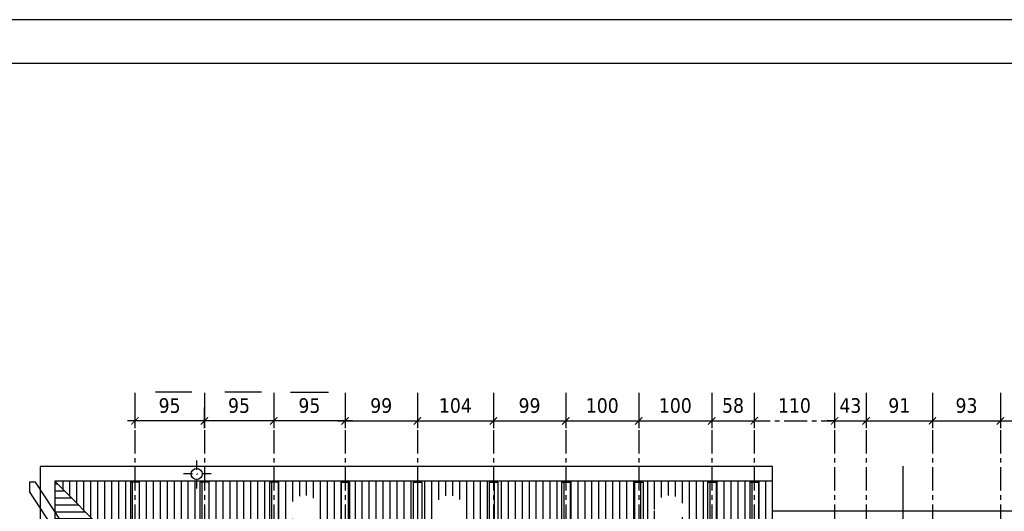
# Model space of a CAD drawing. Header units: millimetres. Extents: x 215282 to 249074, y 9058 to 27069.
# Tile 20 of 51: x 230162 to 231510, y 16294 to 16966. Entities that reach past the tile are written whole.
import ezdxf

# ---------------------------------------------------------------- set-up
doc = ezdxf.new("R2010")
doc.units = ezdxf.units.MM
doc.linetypes.add('CENTER', pattern=[50.8, 31.75, -6.35, 6.35, -6.35])
doc.linetypes.add('DASHDOT', pattern=[25.4, 12.7, -6.35, 0, -6.35])
for name, color, linetype in [('01-HM_podstawowa', 8, 'Continuous'), ('02-HM_osie', 8, 'CENTER'), ('A_inwentaryzacja', 8, 'Continuous')]:
    doc.layers.add(name, color=color, linetype=linetype)
doc.styles.add('HM_standard', font='tahoma.ttf')
doc.dimstyles.new('S100', dxfattribs={"dimscale": 10, "dimtxt": 2, "dimasz": 1, "dimexe": 1, "dimexo": 1, "dimgap": 1, "dimtad": 0, "dimdec": 1, "dimrnd": 0.5, "dimdsep": 46, "dimtxsty": 'HM_standard', "dimblk1": 'ARCHTICK', "dimblk2": 'ARCHTICK', "dimsah": 1, "dimcen": -3, "dimdle": 1, "dimclrt": 256, "dimadec": 0, "dimazin": 0, "dimtfac": 0.8, "dimtdec": 1, "dimtix": 1, "dimtmove": 2, "dimatfit": 3, "dimldrblk": 'ARCHTICK', "dimfxl": 1, "dimtvp": 1, "dimtolj": 1, "dimarcsym": 0})

# ---------------------------------------------------------------- blocks, each defined once
blk = doc.blocks.new('_ARCHTICK')
at = {"color": 0, "linetype": 'ByBlock', "const_width": 0.15}
blk.add_lwpolyline([(-0.5, -0.5), (0.5, 0.5)], dxfattribs=at)
blk = doc.blocks.new('*D219')
at = {"layer": '01-HM_podstawowa', "color": 0, "lineweight": -2, "ltscale": 3, "transparency": 16777216}
for p, q in [((221724, 20196.2), (221724, 20158.1)), ((221823, 20196.2), (221823, 20158.1)), ((221714, 20168.1), (221833, 20168.1))]:
    blk.add_line(p, q, dxfattribs=at)
at = {"layer": 'Defpoints', "color": 0, "transparency": 16777216}
for p in [(221724, 20206.2), (221823, 20206.2), (221823, 20168.1)]:
    blk.add_point(p, dxfattribs=at)
at = {"layer": '01-HM_podstawowa', "color": 0, "lineweight": -2, "ltscale": 3, "transparency": 16777216, "xscale": 10, "yscale": 10, "zscale": 10, "rotation": 180}
blk.add_blockref('_ARCHTICK', (221724, 20168.1), dxfattribs=at)
at = {"layer": '01-HM_podstawowa', "color": 0, "lineweight": -2, "ltscale": 3, "transparency": 16777216, "xscale": 10, "yscale": 10, "zscale": 10}
blk.add_blockref('_ARCHTICK', (221823, 20168.1), dxfattribs=at)
at = {"layer": '01-HM_podstawowa', "ltscale": 3, "transparency": 16777216, "insert": (221773.5, 20188.9), "char_height": 20, "attachment_point": 5, "style": 'HM_standard'}
blk.add_mtext('\\A1;99', dxfattribs=at)
blk = doc.blocks.new('*D220')
at = {"layer": '01-HM_podstawowa', "color": 0, "lineweight": -2, "ltscale": 3, "transparency": 16777216}
for p, q in [((221823, 20196.2), (221823, 20158.1)), ((221927, 20196.2), (221927, 20158.1)), ((221813, 20168.1), (221937, 20168.1))]:
    blk.add_line(p, q, dxfattribs=at)
at = {"layer": 'Defpoints', "color": 0, "transparency": 16777216}
for p in [(221823, 20206.2), (221927, 20206.2), (221927, 20168.1)]:
    blk.add_point(p, dxfattribs=at)
at = {"layer": '01-HM_podstawowa', "color": 0, "lineweight": -2, "ltscale": 3, "transparency": 16777216, "xscale": 10, "yscale": 10, "zscale": 10, "rotation": 180}
blk.add_blockref('_ARCHTICK', (221823, 20168.1), dxfattribs=at)
at = {"layer": '01-HM_podstawowa', "color": 0, "lineweight": -2, "ltscale": 3, "transparency": 16777216, "xscale": 10, "yscale": 10, "zscale": 10}
blk.add_blockref('_ARCHTICK', (221927, 20168.1), dxfattribs=at)
at = {"layer": '01-HM_podstawowa', "ltscale": 3, "transparency": 16777216, "insert": (221875, 20188.9), "char_height": 20, "attachment_point": 5, "style": 'HM_standard'}
blk.add_mtext('\\A1;104', dxfattribs=at)
blk = doc.blocks.new('*D221')
at = {"layer": '01-HM_podstawowa', "color": 0, "lineweight": -2, "ltscale": 3, "transparency": 16777216}
for p, q in [((221927, 20196.2), (221927, 20158.1)), ((222026, 20196.2), (222026, 20158.1)), ((221917, 20168.1), (222036, 20168.1))]:
    blk.add_line(p, q, dxfattribs=at)
at = {"layer": 'Defpoints', "color": 0, "transparency": 16777216}
for p in [(221927, 20206.2), (222026, 20206.2), (222026, 20168.1)]:
    blk.add_point(p, dxfattribs=at)
at = {"layer": '01-HM_podstawowa', "color": 0, "lineweight": -2, "ltscale": 3, "transparency": 16777216, "xscale": 10, "yscale": 10, "zscale": 10, "rotation": 180}
blk.add_blockref('_ARCHTICK', (221927, 20168.1), dxfattribs=at)
at = {"layer": '01-HM_podstawowa', "color": 0, "lineweight": -2, "ltscale": 3, "transparency": 16777216, "xscale": 10, "yscale": 10, "zscale": 10}
blk.add_blockref('_ARCHTICK', (222026, 20168.1), dxfattribs=at)
at = {"layer": '01-HM_podstawowa', "ltscale": 3, "transparency": 16777216, "insert": (221976.5, 20188.9), "char_height": 20, "attachment_point": 5, "style": 'HM_standard'}
blk.add_mtext('\\A1;99', dxfattribs=at)
blk = doc.blocks.new('*D222')
at = {"layer": '01-HM_podstawowa', "color": 0, "lineweight": -2, "ltscale": 3, "transparency": 16777216}
for p, q in [((222026, 20196.2), (222026, 20158.1)), ((222126, 20196.2), (222126, 20158.1)), ((222016, 20168.1), (222136, 20168.1))]:
    blk.add_line(p, q, dxfattribs=at)
at = {"layer": 'Defpoints', "color": 0, "transparency": 16777216}
for p in [(222026, 20206.2), (222126, 20206.2), (222126, 20168.1)]:
    blk.add_point(p, dxfattribs=at)
at = {"layer": '01-HM_podstawowa', "color": 0, "lineweight": -2, "ltscale": 3, "transparency": 16777216, "xscale": 10, "yscale": 10, "zscale": 10, "rotation": 180}
blk.add_blockref('_ARCHTICK', (222026, 20168.1), dxfattribs=at)
at = {"layer": '01-HM_podstawowa', "color": 0, "lineweight": -2, "ltscale": 3, "transparency": 16777216, "xscale": 10, "yscale": 10, "zscale": 10}
blk.add_blockref('_ARCHTICK', (222126, 20168.1), dxfattribs=at)
at = {"layer": '01-HM_podstawowa', "ltscale": 3, "transparency": 16777216, "insert": (222076, 20188.9), "char_height": 20, "attachment_point": 5, "style": 'HM_standard'}
blk.add_mtext('\\A1;100', dxfattribs=at)
blk = doc.blocks.new('*D223')
at = {"layer": '01-HM_podstawowa', "color": 0, "lineweight": -2, "ltscale": 3, "transparency": 16777216}
for p, q in [((222126, 20196.2), (222126, 20158.1)), ((222226, 20196.2), (222226, 20158.1)), ((222116, 20168.1), (222236, 20168.1))]:
    blk.add_line(p, q, dxfattribs=at)
at = {"layer": 'Defpoints', "color": 0, "transparency": 16777216}
for p in [(222126, 20206.2), (222226, 20206.2), (222226, 20168.1)]:
    blk.add_point(p, dxfattribs=at)
at = {"layer": '01-HM_podstawowa', "color": 0, "lineweight": -2, "ltscale": 3, "transparency": 16777216, "xscale": 10, "yscale": 10, "zscale": 10, "rotation": 180}
blk.add_blockref('_ARCHTICK', (222126, 20168.1), dxfattribs=at)
at = {"layer": '01-HM_podstawowa', "color": 0, "lineweight": -2, "ltscale": 3, "transparency": 16777216, "xscale": 10, "yscale": 10, "zscale": 10}
blk.add_blockref('_ARCHTICK', (222226, 20168.1), dxfattribs=at)
at = {"layer": '01-HM_podstawowa', "ltscale": 3, "transparency": 16777216, "insert": (222176, 20188.9), "char_height": 20, "attachment_point": 5, "style": 'HM_standard'}
blk.add_mtext('\\A1;100', dxfattribs=at)
blk = doc.blocks.new('*D224')
at = {"layer": '01-HM_podstawowa', "color": 0, "lineweight": -2, "ltscale": 3, "transparency": 16777216}
for p, q in [((222226, 20196.2), (222226, 20158.1)), ((222284, 20196.2), (222284, 20158.1)), ((222216, 20168.1), (222294, 20168.1))]:
    blk.add_line(p, q, dxfattribs=at)
at = {"layer": 'Defpoints', "color": 0, "transparency": 16777216}
for p in [(222226, 20206.2), (222284, 20206.2), (222284, 20168.1)]:
    blk.add_point(p, dxfattribs=at)
at = {"layer": '01-HM_podstawowa', "color": 0, "lineweight": -2, "ltscale": 3, "transparency": 16777216, "xscale": 10, "yscale": 10, "zscale": 10, "rotation": 180}
blk.add_blockref('_ARCHTICK', (222226, 20168.1), dxfattribs=at)
at = {"layer": '01-HM_podstawowa', "color": 0, "lineweight": -2, "ltscale": 3, "transparency": 16777216, "xscale": 10, "yscale": 10, "zscale": 10}
blk.add_blockref('_ARCHTICK', (222284, 20168.1), dxfattribs=at)
at = {"layer": '01-HM_podstawowa', "ltscale": 3, "transparency": 16777216, "insert": (222255, 20189), "char_height": 20, "attachment_point": 5, "style": 'HM_standard'}
blk.add_mtext('\\A1;58', dxfattribs=at)
blk = doc.blocks.new('*D225')
at = {"layer": '02-HM_osie', "color": 0, "lineweight": -2, "transparency": 16777216}
for p, q in [((222284, 20196.2), (222284, 20158.1)), ((222394, 20196.2), (222394, 20158.1)), ((222274, 20168.1), (222404, 20168.1))]:
    blk.add_line(p, q, dxfattribs=at)
at = {"layer": 'Defpoints', "color": 0, "transparency": 16777216}
for p in [(222284, 20206.2), (222394, 20206.2), (222394, 20168.1)]:
    blk.add_point(p, dxfattribs=at)
at = {"layer": '02-HM_osie', "color": 0, "lineweight": -2, "ltscale": 3, "transparency": 16777216, "xscale": 10, "yscale": 10, "zscale": 10, "rotation": 180}
blk.add_blockref('_ARCHTICK', (222284, 20168.1), dxfattribs=at)
at = {"layer": '02-HM_osie', "color": 0, "lineweight": -2, "ltscale": 3, "transparency": 16777216, "xscale": 10, "yscale": 10, "zscale": 10}
blk.add_blockref('_ARCHTICK', (222394, 20168.1), dxfattribs=at)
at = {"layer": '02-HM_osie', "ltscale": 3, "transparency": 16777216, "insert": (222339, 20188.9), "char_height": 20, "attachment_point": 5, "style": 'HM_standard'}
blk.add_mtext('\\A1;110', dxfattribs=at)
blk = doc.blocks.new('*D226')
at = {"layer": '01-HM_podstawowa', "color": 0, "lineweight": -2, "ltscale": 3, "transparency": 16777216}
for p, q in [((222394, 20196.2), (222394, 20158.1)), ((222437, 20196.2), (222437, 20158.1)), ((222384, 20168.1), (222447, 20168.1)), ((222394, 20168.1), (222384, 20168.1)), ((222437, 20168.1), (222447, 20168.1))]:
    blk.add_line(p, q, dxfattribs=at)
at = {"layer": 'Defpoints', "color": 0, "transparency": 16777216}
for p in [(222394, 20206.2), (222437, 20206.2), (222437, 20168.1)]:
    blk.add_point(p, dxfattribs=at)
at = {"layer": '01-HM_podstawowa', "color": 0, "lineweight": -2, "ltscale": 3, "transparency": 16777216, "xscale": 10, "yscale": 10, "zscale": 10}
blk.add_blockref('_ARCHTICK', (222394, 20168.1), dxfattribs=at)
at = {"layer": '01-HM_podstawowa', "color": 0, "lineweight": -2, "ltscale": 3, "transparency": 16777216, "xscale": 10, "yscale": 10, "zscale": 10, "rotation": 180}
blk.add_blockref('_ARCHTICK', (222437, 20168.1), dxfattribs=at)
at = {"layer": '01-HM_podstawowa', "ltscale": 3, "transparency": 16777216, "insert": (222415.5, 20188.9), "char_height": 20, "attachment_point": 5, "style": 'HM_standard'}
blk.add_mtext('\\A1;43', dxfattribs=at)
blk = doc.blocks.new('*D227')
at = {"layer": '01-HM_podstawowa', "color": 0, "lineweight": -2, "ltscale": 3, "transparency": 16777216}
for p, q in [((222437, 20196.2), (222437, 20158.1)), ((222528, 20196.2), (222528, 20158.1)), ((222427, 20168.1), (222538, 20168.1))]:
    blk.add_line(p, q, dxfattribs=at)
at = {"layer": 'Defpoints', "color": 0, "transparency": 16777216}
for p in [(222437, 20206.2), (222528, 20206.2), (222528, 20168.1)]:
    blk.add_point(p, dxfattribs=at)
at = {"layer": '01-HM_podstawowa', "color": 0, "lineweight": -2, "ltscale": 3, "transparency": 16777216, "xscale": 10, "yscale": 10, "zscale": 10, "rotation": 180}
blk.add_blockref('_ARCHTICK', (222437, 20168.1), dxfattribs=at)
at = {"layer": '01-HM_podstawowa', "color": 0, "lineweight": -2, "ltscale": 3, "transparency": 16777216, "xscale": 10, "yscale": 10, "zscale": 10}
blk.add_blockref('_ARCHTICK', (222528, 20168.1), dxfattribs=at)
at = {"layer": '01-HM_podstawowa', "ltscale": 3, "transparency": 16777216, "insert": (222482.5, 20188.9), "char_height": 20, "attachment_point": 5, "style": 'HM_standard'}
blk.add_mtext('\\A1;91', dxfattribs=at)
blk = doc.blocks.new('*D228')
at = {"layer": '01-HM_podstawowa', "color": 0, "lineweight": -2, "ltscale": 3, "transparency": 16777216}
for p, q in [((222528, 20196.2), (222528, 20158.1)), ((222621, 20196.2), (222621, 20158.1)), ((222518, 20168.1), (222631, 20168.1))]:
    blk.add_line(p, q, dxfattribs=at)
at = {"layer": 'Defpoints', "color": 0, "transparency": 16777216}
for p in [(222528, 20206.2), (222621, 20206.2), (222621, 20168.1)]:
    blk.add_point(p, dxfattribs=at)
at = {"layer": '01-HM_podstawowa', "color": 0, "lineweight": -2, "ltscale": 3, "transparency": 16777216, "xscale": 10, "yscale": 10, "zscale": 10, "rotation": 180}
blk.add_blockref('_ARCHTICK', (222528, 20168.1), dxfattribs=at)
at = {"layer": '01-HM_podstawowa', "color": 0, "lineweight": -2, "ltscale": 3, "transparency": 16777216, "xscale": 10, "yscale": 10, "zscale": 10}
blk.add_blockref('_ARCHTICK', (222621, 20168.1), dxfattribs=at)
at = {"layer": '01-HM_podstawowa', "ltscale": 3, "transparency": 16777216, "insert": (222574.5, 20188.9), "char_height": 20, "attachment_point": 5, "style": 'HM_standard'}
blk.add_mtext('\\A1;93', dxfattribs=at)
blk = doc.blocks.new('*D229')
at = {"layer": '01-HM_podstawowa', "color": 0, "lineweight": -2, "ltscale": 3, "transparency": 16777216}
for p, q in [((222621, 20196.2), (222621, 20158.1)), ((222726, 20196.2), (222726, 20158.1)), ((222611, 20168.1), (222736, 20168.1))]:
    blk.add_line(p, q, dxfattribs=at)
at = {"layer": 'Defpoints', "color": 0, "transparency": 16777216}
for p in [(222621, 20206.2), (222726, 20206.2), (222726, 20168.1)]:
    blk.add_point(p, dxfattribs=at)
at = {"layer": '01-HM_podstawowa', "color": 0, "lineweight": -2, "ltscale": 3, "transparency": 16777216, "xscale": 10, "yscale": 10, "zscale": 10, "rotation": 180}
blk.add_blockref('_ARCHTICK', (222621, 20168.1), dxfattribs=at)
at = {"layer": '01-HM_podstawowa', "color": 0, "lineweight": -2, "ltscale": 3, "transparency": 16777216, "xscale": 10, "yscale": 10, "zscale": 10}
blk.add_blockref('_ARCHTICK', (222726, 20168.1), dxfattribs=at)
at = {"layer": '01-HM_podstawowa', "ltscale": 3, "transparency": 16777216, "insert": (222673.5, 20188.9), "char_height": 20, "attachment_point": 5, "style": 'HM_standard'}
blk.add_mtext('\\A1;105', dxfattribs=at)
blk = doc.blocks.new('*D282')
at = {"layer": '01-HM_podstawowa', "color": 0, "lineweight": -2, "ltscale": 3, "transparency": 16777216}
for p, q in [((221626.5, 20196.2), (221626.5, 20158.1)), ((221724, 20196.2), (221724, 20158.1)), ((221734, 20168.1), (221616.5, 20168.1))]:
    blk.add_line(p, q, dxfattribs=at)
at = {"layer": 'Defpoints', "color": 0, "transparency": 16777216}
for p in [(221626.5, 20206.2), (221724, 20206.2), (221626.5, 20168.1)]:
    blk.add_point(p, dxfattribs=at)
at = {"layer": '01-HM_podstawowa', "color": 0, "lineweight": -2, "ltscale": 3, "transparency": 16777216, "xscale": 10, "yscale": 10, "zscale": 10, "rotation": 180}
blk.add_blockref('_ARCHTICK', (221626.5, 20168.1), dxfattribs=at)
at = {"layer": '01-HM_podstawowa', "color": 0, "lineweight": -2, "ltscale": 3, "transparency": 16777216, "xscale": 10, "yscale": 10, "zscale": 10}
blk.add_blockref('_ARCHTICK', (221724, 20168.1), dxfattribs=at)
at = {"layer": '01-HM_podstawowa', "ltscale": 3, "transparency": 16777216, "insert": (221675.2, 20188.9), "char_height": 20, "attachment_point": 5, "style": 'HM_standard'}
blk.add_mtext('\\A1;95', dxfattribs=at)
blk = doc.blocks.new('*D283')
at = {"layer": '01-HM_podstawowa', "color": 0, "lineweight": -2, "ltscale": 3, "transparency": 16777216}
for p, q in [((221436.5, 20186.2), (221436.5, 20158.1)), ((221531.4, 20186.2), (221531.4, 20158.1)), ((221541.4, 20168.1), (221426.5, 20168.1))]:
    blk.add_line(p, q, dxfattribs=at)
at = {"layer": 'Defpoints', "color": 0, "transparency": 16777216}
for p in [(221436.5, 20196.2), (221531.4, 20196.2), (221436.5, 20168.1)]:
    blk.add_point(p, dxfattribs=at)
at = {"layer": '01-HM_podstawowa', "color": 0, "lineweight": -2, "ltscale": 3, "transparency": 16777216, "xscale": 10, "yscale": 10, "zscale": 10, "rotation": 180}
blk.add_blockref('_ARCHTICK', (221436.5, 20168.1), dxfattribs=at)
at = {"layer": '01-HM_podstawowa', "color": 0, "lineweight": -2, "ltscale": 3, "transparency": 16777216, "xscale": 10, "yscale": 10, "zscale": 10}
blk.add_blockref('_ARCHTICK', (221531.4, 20168.1), dxfattribs=at)
at = {"layer": '01-HM_podstawowa', "ltscale": 3, "transparency": 16777216, "insert": (221483.9, 20188.9), "char_height": 20, "attachment_point": 5, "style": 'HM_standard'}
blk.add_mtext('\\A1;95', dxfattribs=at)
blk = doc.blocks.new('*D290')
at = {"layer": '01-HM_podstawowa', "color": 0, "lineweight": -2, "ltscale": 3, "transparency": 16777216}
for p, q in [((221531.5, 20186.2), (221531.5, 20158.1)), ((221626.4, 20186.2), (221626.4, 20158.1)), ((221636.4, 20168.1), (221521.5, 20168.1))]:
    blk.add_line(p, q, dxfattribs=at)
at = {"layer": 'Defpoints', "color": 0, "transparency": 16777216}
for p in [(221531.5, 20196.2), (221626.4, 20196.2), (221531.5, 20168.1)]:
    blk.add_point(p, dxfattribs=at)
at = {"layer": '01-HM_podstawowa', "color": 0, "lineweight": -2, "ltscale": 3, "transparency": 16777216, "xscale": 10, "yscale": 10, "zscale": 10, "rotation": 180}
blk.add_blockref('_ARCHTICK', (221531.5, 20168.1), dxfattribs=at)
at = {"layer": '01-HM_podstawowa', "color": 0, "lineweight": -2, "ltscale": 3, "transparency": 16777216, "xscale": 10, "yscale": 10, "zscale": 10}
blk.add_blockref('_ARCHTICK', (221626.4, 20168.1), dxfattribs=at)
at = {"layer": '01-HM_podstawowa', "ltscale": 3, "transparency": 16777216, "insert": (221578.9, 20188.9), "char_height": 20, "attachment_point": 5, "style": 'HM_standard'}
blk.add_mtext('\\A1;95', dxfattribs=at)
blk = doc.blocks.new('rokwie')
at = {"layer": '01-HM_podstawowa', "color": 1, "ltscale": 3}
for p, q in [((221514.53, 20207.43), (221464.67, 20207.43)), ((221609.53, 20207.43), (221559.67, 20207.43)), ((221649.59, 20207.37), (221701.58, 20207.37))]:
    blk.add_line(p, q, dxfattribs=at)
at = {"layer": '01-HM_podstawowa', "color": 3}
for p, q in [((221300.34, 20084.29), (221291.96, 20084.29)), ((221291.96, 20084.29), (221291.96, 20071.57)), ((221715.37, 19454.93), (221300.34, 20084.29)), ((221430.46, 20084.29), (221430.46, 19886.97)), ((221442.46, 20084.29), (221430.46, 20084.29)), ((221442.46, 20084.29), (221442.46, 19868.77)), ((221537.46, 20084.29), (221525.46, 20084.29)), ((221525.46, 20084.29), (221525.46, 19742.91)), ((221537.46, 20084.29), (221537.46, 19724.71)), ((221620.46, 20084.29), (221620.46, 19598.85)), ((221632.46, 20084.29), (221620.46, 20084.29)), ((221632.46, 20084.29), (221632.46, 19580.65)), ((221718.04, 20084.29), (221718.04, 18814.29)), ((221718.04, 20084.29), (221730.04, 20084.29)), ((221730.04, 20084.29), (221730.04, 18814.29)), ((221817.04, 20084.29), (221817.04, 18814.29)), ((221817.04, 20084.29), (221829.04, 20084.29)), ((221829.04, 20084.29), (221829.04, 18814.29)), ((221921.04, 20084.29), (221921.04, 18814.29)), ((221921.04, 20084.29), (221933.04, 20084.29)), ((221933.04, 20084.29), (221933.04, 18814.29)), ((222020.04, 20084.29), (222020.04, 18814.29)), ((222020.04, 20084.29), (222032.04, 20084.29)), ((222032.04, 20084.29), (222032.04, 18814.29)), ((222120.04, 20084.29), (222120.04, 18814.29)), ((222120.04, 20084.29), (222132.04, 20084.29)), ((222132.04, 20084.29), (222132.04, 18814.29)), ((222220.04, 20084.29), (222220.04, 18814.29)), ((222220.04, 20084.29), (222232.04, 20084.29)), ((222232.04, 20084.29), (222232.04, 18814.29)), ((222278.04, 20084.29), (222278.04, 18814.29)), ((222278.04, 20084.29), (222290.04, 20084.29)), ((222290.04, 20084.29), (222290.04, 18814.29)), ((221702.32, 19449.29), (221291.96, 20071.57))]:
    blk.add_line(p, q, dxfattribs=at)
at = {"layer": '02-HM_osie'}
for p, q in [((221436.46, 20206.24), (221436.46, 18680.48)), ((221531.46, 20206.24), (221531.46, 18680.48)), ((221626.46, 20206.24), (221626.46, 18680.48)), ((221724.04, 20206.24), (221724.04, 18680.48)), ((221823.04, 20206.24), (221823.04, 18680.48)), ((221927.04, 20206.24), (221927.04, 18680.48)), ((222026.04, 20206.24), (222026.04, 18680.48)), ((222126.04, 20206.24), (222126.04, 18680.48)), ((222226.04, 20206.24), (222226.04, 18680.48)), ((222284.04, 20206.24), (222284.04, 18680.48)), ((222394.04, 20206.24), (222394.04, 18680.48)), ((222437.04, 20206.24), (222437.04, 18680.48)), ((222528.04, 20206.24), (222528.04, 18680.48)), ((222621.04, 20206.24), (222621.04, 18680.48))]:
    blk.add_line(p, q, dxfattribs=at)
at = {"layer": '01-HM_podstawowa', "color": 1, "ltscale": 3}
for base, p1, p2, picture, middle in [((221436.46, 20168.07), (221531.37, 20196.24), (221436.46, 20196.24), '*D283', (221483.91, 20188.89)), ((221531.46, 20168.07), (221626.37, 20196.24), (221531.46, 20196.24), '*D290', (221578.91, 20188.89))]:
    dim = blk.add_linear_dim(base=base, p1=p1, p2=p2, angle=180, dimstyle='S100', dxfattribs=at)
    dim.commit()
    dim.dimension.update_dxf_attribs({"geometry": picture, "text_midpoint": middle})
dim = blk.add_linear_dim(base=(221626.46, 20168.07), p1=(221724.04, 20206.24), p2=(221626.46, 20206.24), text='95', dimstyle='S100', dxfattribs=at)
dim.commit()
dim.dimension.update_dxf_attribs({"geometry": '*D282', "text_midpoint": (221675.25, 20188.89)})
for base, p1, p2, picture, middle in [((221823.04, 20168.07), (221724.04, 20206.24), (221823.04, 20206.24), '*D219', (221773.54, 20188.86)), ((221927.04, 20168.07), (221823.04, 20206.24), (221927.04, 20206.24), '*D220', (221875.04, 20188.89)), ((222026.04, 20168.07), (221927.04, 20206.24), (222026.04, 20206.24), '*D221', (221976.54, 20188.86)), ((222126.04, 20168.07), (222026.04, 20206.24), (222126.04, 20206.24), '*D222', (222076.04, 20188.89)), ((222226.04, 20168.07), (222126.04, 20206.24), (222226.04, 20206.24), '*D223', (222176.04, 20188.89)), ((222284.04, 20168.07), (222226.04, 20206.24), (222284.04, 20206.24), '*D224', (222255.04, 20188.98)), ((222437.04, 20168.07), (222394.04, 20206.24), (222437.04, 20206.24), '*D226', (222415.54, 20188.9)), ((222528.04, 20168.07), (222437.04, 20206.24), (222528.04, 20206.24), '*D227', (222482.54, 20188.86)), ((222621.04, 20168.07), (222528.04, 20206.24), (222621.04, 20206.24), '*D228', (222574.54, 20188.9)), ((222726.04, 20168.07), (222621.04, 20206.24), (222726.04, 20206.24), '*D229', (222673.54, 20188.89))]:
    dim = blk.add_linear_dim(base=base, p1=p1, p2=p2, dimstyle='S100', dxfattribs=at)
    dim.commit()
    dim.dimension.update_dxf_attribs({"geometry": picture, "text_midpoint": middle})
at = {"layer": '02-HM_osie'}
dim = blk.add_linear_dim(base=(222394.04, 20168.07), p1=(222284.04, 20206.24), p2=(222394.04, 20206.24), dimstyle='S100', dxfattribs=at)
dim.commit()
dim.dimension.update_dxf_attribs({"geometry": '*D225', "text_midpoint": (222339.04, 20188.89)})

msp = doc.modelspace()

# ---------------------------------------------------------------- hatches: boundary and pattern name
at = {"layer": 'A_inwentaryzacja', "ltscale": 3}
h = msp.add_hatch(dxfattribs=at)
h.set_pattern_fill('ANSI31', color=256, scale=3, angle=45)
h.set_pattern_definition([(90, (14908.996, -9348.186), (-9.525, 0), [])])
h.paths.add_polyline_path([(230532.23, 16295.22, -1), (230572.8, 16295.22, -0.4142136), (230552.51, 16274.93), (230552.51, 16264.68), (230750.6, 16264.68), (230750.6, 16274.93, -0.4142136), (230730.32, 16295.22, -1), (230770.89, 16295.22, -0.4142136), (230750.6, 16274.93), (230750.6, 16264.68), (231051.51, 16264.68), (231051.51, 16274.93, -0.4142136), (231031.23, 16295.22, -1), (231071.8, 16295.22, -0.4142136), (231051.51, 16274.93), (231051.51, 16264.68), (231192.51, 16264.68), (231192.51, 16334.68), (230210.51, 16334.68), (230280.51, 16264.68), (230552.51, 16264.68), (230552.51, 16274.93, -0.4142136)])
h.paths.add_polyline_path([(230552.51, 16264.68), (230280.51, 16264.68), (230286.51, 16258.68), (230552.51, 16258.68)])
h.paths.add_polyline_path([(230750.6, 16264.68), (230552.51, 16264.68), (230552.51, 16258.68), (230750.6, 16258.68)])
h.paths.add_polyline_path([(231051.51, 16264.68), (230750.6, 16264.68), (230750.6, 16258.68), (231051.51, 16258.68)])
h.paths.add_polyline_path([(231192.51, 16264.68), (231051.51, 16264.68), (231051.51, 16258.68), (231192.51, 16258.68)])
h = msp.add_hatch(dxfattribs=at)
h.set_pattern_fill('ANSI31', color=256, scale=3, angle=135)
h.set_pattern_definition([(180, (14908.996, -9348.186), (-9e-16, -9.525), [])])
h.paths.add_polyline_path([(230280.51, 16264.68), (230210.51, 16334.68), (230210.51, 15062.68), (230280.51, 15132.68)])
h.paths.add_polyline_path([(230286.51, 16258.68), (230280.51, 16264.68), (230280.51, 15132.68), (230286.51, 15138.68)])

# ---------------------------------------------------------------- linework, layer by layer
at = {"layer": '01-HM_podstawowa', "ltscale": 3}
for points in [[(229468.79, 13995.63), (235468.79, 13995.63), (235468.79, 16965.63), (229468.79, 16965.63)], [(229718.79, 14055.63), (235408.79, 14055.63), (235408.79, 16905.63), (229718.79, 16905.63)]]:
    msp.add_lwpolyline(points, close=True, dxfattribs=at)
at = {"layer": 'A_inwentaryzacja', "linetype": 'DASHDOT'}
for p, q in [((230404.51, 16324.68), (230404.51, 16364.68)), ((230424.51, 16344.68), (230384.51, 16344.68))]:
    msp.add_line(p, q, dxfattribs=at)
at = {"layer": 'A_inwentaryzacja', "ltscale": 3}
for p, q in [((231192.51, 16354.68), (230190.51, 16354.68)), ((230190.51, 16354.68), (230190.51, 15042.68)), ((231192.51, 15923.68), (231192.51, 16354.68)), ((231371.01, 16355.26), (231371.01, 16217.16)), ((231192.51, 16334.68), (230210.51, 16334.68)), ((230210.51, 16334.68), (230210.51, 15062.68)), ((230286.51, 16258.68), (230210.51, 16334.68)), ((231534.51, 16293.68), (231192.51, 16293.68))]:
    msp.add_line(p, q, dxfattribs=at)
msp.add_circle((230404.51, 16344.68), 7.5, dxfattribs=at)

# ---------------------------------------------------------------- block references
at = {"layer": '01-HM_podstawowa', "color": 1, "ltscale": 3}
msp.add_blockref('rokwie', (8883.55, -3750.83), dxfattribs=at)

doc.saveas('drawing.dxf')
